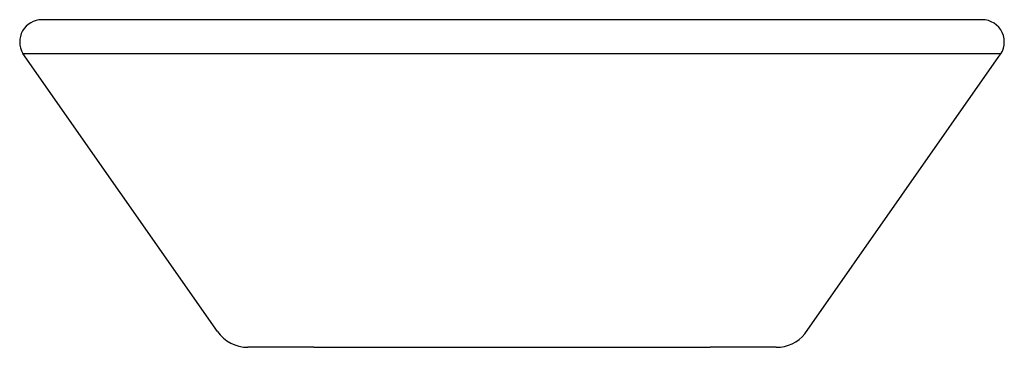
# Model space of a CAD drawing. Header units: millimetres. Extents: x 1611.439 to 1611.837, y 691.333 to 691.466.
import ezdxf

# ---------------------------------------------------------------- set-up
doc = ezdxf.new("R2010")
doc.units = ezdxf.units.MM
doc.layers.add('SANINDUSA', color=3, linetype='Continuous')

msp = doc.modelspace()

# ---------------------------------------------------------------- linework, layer by layer
at = {"layer": 'SANINDUSA', "linetype": 'Continuous'}
for p, q in [((1611.828062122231, 691.4656203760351), (1611.447552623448, 691.4656203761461)), ((1611.552658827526, 691.3332235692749), (1611.536038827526, 691.3332235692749)), ((1611.557568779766, 691.3332235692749), (1611.569045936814, 691.3332235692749)), ((1611.569045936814, 691.3332235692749), (1611.607311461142, 691.3332235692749)), ((1611.60731597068, 691.3332235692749), (1611.61531597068, 691.3332235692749)), ((1611.61531597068, 691.3332235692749), (1611.66031597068, 691.3332235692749)), ((1611.66031597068, 691.3332235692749), (1611.668347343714, 691.3332235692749)), ((1611.668351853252, 691.3332235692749), (1611.706525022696, 691.3332235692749)), ((1611.706525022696, 691.3332235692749), (1611.718063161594, 691.3332235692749)), ((1611.722973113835, 691.3332235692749), (1611.718063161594, 691.3332235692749)), ((1611.739593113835, 691.3332235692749), (1611.723148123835, 691.3332235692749)), ((1611.744787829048, 691.3332235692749), (1611.739593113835, 691.3332235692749))]:
    msp.add_line(p, q, dxfattribs=at)
at = {"layer": 'SANINDUSA'}
for p, q in [((1611.518612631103, 691.339616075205), (1611.439845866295, 691.4520317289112)), ((1611.439845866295, 691.4520317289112), (1611.835803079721, 691.4520317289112)), ((1611.75638181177, 691.3387062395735), (1611.834912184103, 691.4507845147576)), ((1611.536038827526, 691.3332235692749), (1611.530897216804, 691.3332235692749)), ((1611.557568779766, 691.3332235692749), (1611.552658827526, 691.3332235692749))]:
    msp.add_line(p, q, dxfattribs=at)
at = {"layer": 'SANINDUSA', "linetype": 'Continuous'}
for centre, radius, start, end in [((1611.447536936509, 691.4566495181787), 0.008970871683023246, 89.89980952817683, 210.9809924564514), ((1611.828060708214, 691.4566203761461), 0.009000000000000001, 319.5767370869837, 90.00000001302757)]:
    msp.add_arc(centre, radius, start, end, dxfattribs=at)
at = {"layer": 'SANINDUSA'}
for centre, start, end in [((1611.530897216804, 691.3482235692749), 215.0179430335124, 270), ((1611.744787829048, 691.3482235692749), 270, 320.6179313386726)]:
    msp.add_arc(centre, 0.015, start, end, dxfattribs=at)

doc.saveas('drawing.dxf')
